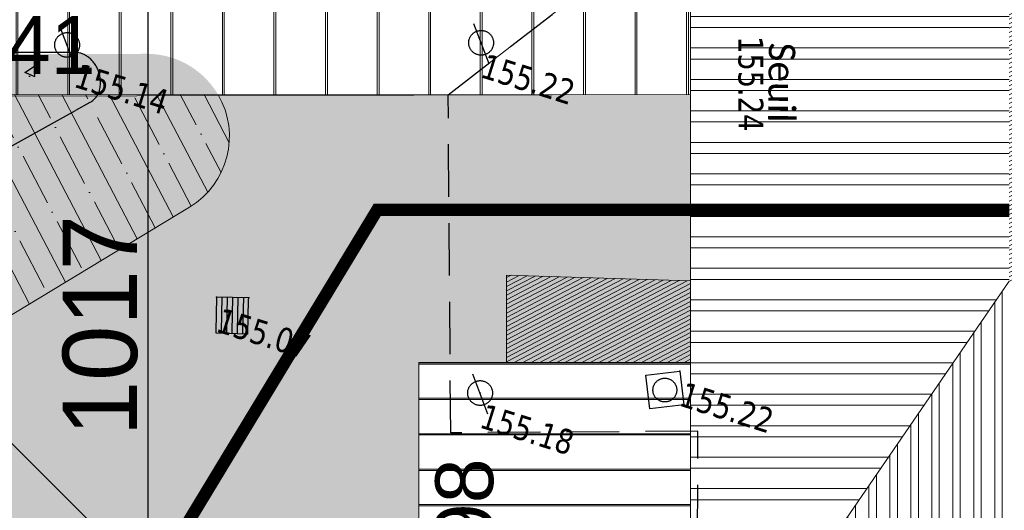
# Model space of a CAD drawing. Header units: millimetres. Extents: x 24647 to 200269, y -67453 to 4484.
# Tile 194 of 231: x 37813 to 39004, y -50922 to -50328. Entities that reach past the tile are written whole.
import ezdxf
from ezdxf.enums import TextEntityAlignment as Align
from ezdxf.lldxf.tags import DXFTag

# ---------------------------------------------------------------- set-up
doc = ezdxf.new("R2010")
doc.units = ezdxf.units.MM
for name, pattern in [('ACAD_ISO02W100', [15, 12, -3]), ('CACHE2', [4.762499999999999, 3.175, -1.5875]), ('Continue', [1, 1, 0])]:
    doc.linetypes.add(name, pattern=pattern)
doc.layers.get('0').update_dxf_attribs({"lineweight": 9})
doc.layers.add('- Poly 02', color=7, linetype='Continuous', lineweight=13, true_color=0x51879e, plot=False)
doc.layers.add('0_Construction 1', color=80, linetype='Continuous', lineweight=13, plot=False)
for name, color, linetype, lineweight in [('0_Cotes 500', 137, 'Continuous', 5), ('0H_Végétation', 73, 'Continuous', 9), ('D_Murs', 13, 'CACHE2', 35), ('E_Trait Vu', 142, 'Continuous', 20), ('EH_V_Zinc', 8, 'Continuous', 9), ('P_Trait tres fin', 151, 'Continuous', 9), ('P_Trait Vu', 125, 'Continuous', 20), ('P_Voirie', 41, 'Continuous', 15), ('PH_V_Bardage Metal', 55, 'Continuous', 9), ('PH_V_Zinc', 55, 'Continuous', 9), ('Textmult Gd', 36, 'Continuous', 13)]:
    doc.layers.add(name, color=color, linetype=linetype, lineweight=lineweight)
for name, color, linetype in [('Assa_sym_A', 7, 'Continue'), ('Espv_lima_hab', 70, 'Continue'), ('Espv_limb', 7, 'Continue'), ('Mobi_sym', 150, 'Continue'), ('Topo_ptco', 7, 'Continue'), ('Topo_ptco_alt', 3, 'Continue')]:
    doc.layers.add(name, color=color, linetype=linetype)
doc.layers.add('Hach Ombre', color=7, linetype='Continuous', lineweight=13, true_color=0x303030)
doc.layers.add('R_CFO', color=1, linetype='ELEC_CFO', lineweight=18, true_color=0xff0000)
doc.styles.add('Agency Style', font='arial.ttf')
doc.styles.add('Legend', font='calibri.ttf')
doc.styles.get("Standard").update_dxf_attribs({"font": 'GOTHIC.TTF'})
doc.styles.add('Verdana 1.0', font='verdana.ttf', dxfattribs={"width": 0.8, "height": 0.2})
tags = doc.linetypes.add('ELEC_CFO', pattern='A,12,-5,["CFO",Standard,S=2.54,R=0,X=-2.54,Y=-1.27],-5', length=22).pattern_tags.tags
tags[6] = DXFTag(74, 10)
doc.dimstyles.new('Cotes 500', dxfattribs={"dimtxt": 90, "dimasz": 20, "dimexe": 30, "dimexo": 50, "dimgap": 10, "dimtad": 1, "dimdec": 0, "dimzin": 9, "dimdsep": 46, "dimtxsty": 'Standard', "dimblk": 'OBLIQUE', "dimcen": -25, "dimdle": 30, "dimazin": 0, "dimtfac": 1, "dimtdec": 0, "dimtix": 1, "dimtmove": 0, "dimatfit": 3, "dimldrblk": 'SMALL', "dimfxl": 100, "dimfxlon": 1, "dimarcsym": 0})
pattern_1 = [(117.6124533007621, (-14100.4013960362, 36322.35056197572), (-45.01402530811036, -23.54522298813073), []), (117.6124533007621, (-14089.6669902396, 36356.63020093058), (-45.01402530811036, -23.54522298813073), [63.5, -12.7, 0, -12.7])]
pattern_2 = [(90, (-817.4882917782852, -8187.799174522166), (-62.40000000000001, -2.486899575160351e-13), []), (90, (-815.2255500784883, -8185.53643282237), (-62.40000000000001, -2.486899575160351e-13), [])]

# ---------------------------------------------------------------- blocks, each defined once
blk = doc.blocks.new('_Oblique')
at = {"color": 0, "linetype": 'ByBlock', "lineweight": -2}
blk.add_line((-0.5, -0.5), (0.5, 0.5), dxfattribs=at)
blk = doc.blocks.new('*D557')
at = {"layer": '0_Cotes 500', "color": 0, "lineweight": -2, "transparency": 16777216}
for p, q in [((37967.39128228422, -50159.48625547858), (37967.39128228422, -51236.50908241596)), ((38067.39128228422, -50189.48625547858), (37937.39128228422, -50189.48625547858)), ((38067.39128228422, -51206.50908241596), (37937.39128228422, -51206.50908241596))]:
    blk.add_line(p, q, dxfattribs=at)
at = {"layer": 'Defpoints', "color": 0, "transparency": 16777216}
for p in [(38617.81836560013, -50189.48625547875), (37967.39128228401, -51206.50908241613), (38623.97383626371, -51206.50908241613)]:
    blk.add_point(p, dxfattribs=at)
at = {"layer": '0_Cotes 500', "color": 0, "lineweight": -2, "transparency": 16777216, "xscale": 20, "yscale": 20, "zscale": 20}
for p, rotation in [((37967.39128228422, -50189.48625547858), 90.00000000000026), ((37967.39128228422, -51206.50908241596), 270.0000000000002)]:
    blk.add_blockref('_Oblique', p, dxfattribs=dict(at, rotation=rotation))
at = {"layer": '0_Cotes 500', "color": 0, "transparency": 16777216, "insert": (37910.12751613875, -50697.99766894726), "char_height": 90, "attachment_point": 5, "rotation": 90.00000000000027}
blk.add_mtext('1017', dxfattribs=at)
blk = doc.blocks.new('_Small')
at = {"color": 0, "linetype": 'ByBlock', "lineweight": -2}
blk.add_circle((0, 0), 0.25, dxfattribs=at)
blk = doc.blocks.new('Topo_Ptco')
at = {"color": 0}
blk.add_point((0, 0), dxfattribs=at)
at = {"layer": 'Topo_ptco_alt', "style": 'Verdana 1.0', "width": 0.8}
blk.add_attdef('ALT', text='', height=0.3, dxfattribs=at).set_placement((0.1, -0.1), align=Align.TOP_LEFT)
blk = doc.blocks.new('Mobi_Pot')
at = {"color": 150, "linetype": 'ByBlock', "lineweight": -2}
blk.add_line((0.1667922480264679, -0.2145429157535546), (-0.1517226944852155, 0.1919594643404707), dxfattribs=at)
blk.add_circle((0, 0), 0.15, dxfattribs=at)
blk = doc.blocks.new('Assa_Gril_Ep')
at = {"color": 5, "linetype": 'ByBlock', "lineweight": -2}
for p, q in [((0, 0), (0, 1)), ((0, 1), (1, 1)), ((0.1666666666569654, 0), (0.1666666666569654, 1)), ((0.3333333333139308, 0), (0.3333333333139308, 1)), ((0.4999999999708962, 0), (0.4999999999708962, 1)), ((0.6666666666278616, 0), (0.6666666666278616, 1)), ((0.833333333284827, 0), (0.833333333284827, 1)), ((1, 1), (1, 0)), ((1, 0), (0, 0))]:
    blk.add_line(p, q, dxfattribs=at)
blk = doc.blocks.new('Assa_Reg_Car')
at = {"color": 7, "linetype": 'ByBlock', "lineweight": -2}
for p, q in [((0, 0), (0, 1)), ((0, 1), (1, 1)), ((1, 1), (1, 0)), ((1, 0), (0, 0))]:
    blk.add_line(p, q, dxfattribs=at)
blk.add_circle((0.5, 0.5), 0.3500000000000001, dxfattribs=at)
blk = doc.blocks.new('plantopo')
at = {"layer": 'Espv_lima_hab', "true_color": 0x9cfe8a}
h = blk.add_hatch(dxfattribs=at)
h.set_pattern_fill('MASSIF_FLORAL', color=81, scale=0.009000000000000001, pattern_type=2)
h.set_pattern_definition([(49.99999999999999, (-4.656612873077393e-10, 0), (1.639662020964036, -0.1434517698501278), [0.17145, -1.88595]), (355, (-4.656612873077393e-10, 0), (-0.3171854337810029, 1.71950978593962), [0.1371600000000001, -1.508760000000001]), (100.451, (0.136637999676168, -0.01195425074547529), (1.322482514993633, 1.576050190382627), [0.14571, -1.60281]), (46.18420000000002, (-4.656612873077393e-10, 0.4572000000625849), (2.439711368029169, -0.3783809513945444), [0.257175, -2.828925]), (96.63559999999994, (0.2033090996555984, 0.4256684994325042), (2.136638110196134, 2.226830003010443), [0.2185650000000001, -2.404215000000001]), (351.1840000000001, (-4.656612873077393e-10, 0.4572000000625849), (2.136641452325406, 2.226826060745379), [0.2057400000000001, -2.26314]), (21, (0.2285999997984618, 0.3428999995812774), (1.36453391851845, -0.9203896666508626), [0.17145, -1.88595]), (326.0000000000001, (0.2285999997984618, 0.3428999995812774), (0.5562182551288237, 1.657691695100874), [0.13716, -1.50876]), (71.4514, (0.3423104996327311, 0.2662011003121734), (1.92074841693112, 0.7373057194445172), [0.1457100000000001, -1.602810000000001]), (37.50000000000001, (-4.656612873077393e-10, 0), (0.02779742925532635, 0.7609953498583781), [0, -1.490472, 0, -1.53162, 0, -1.514475]), (7.499999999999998, (-4.656612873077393e-10, 0), (0.6013769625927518, 0.9016251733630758), [0, -0.8732520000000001, 0, -1.456182, 0, -0.5772150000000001]), (327.5, (-0.5097780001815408, 0), (1.220315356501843, -0.051558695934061), [0, -0.5715000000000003, 0, -1.783080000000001, 0, -2.366010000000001]), (317.5, (-0.7383780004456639, 0), (1.333162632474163, 0.2288384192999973), [0, -0.7429500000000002, 0, -1.184148, 0, -1.68021])])
h.paths.add_polyline_path([(1270614.409964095, 7266629.545551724, -0.13752665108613), (1270614.575030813, 7266629.43064297, -0.1574440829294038), (1270614.664311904, 7266629.205154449, -0.2092498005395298), (1270614.600953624, 7266629.030426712), (1270611.210322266, 7266625.465983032), (1270610.301718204, 7266625.196417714, -0.01602124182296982), (1270610.064540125, 7266625.13424447, -0.09010809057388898), (1270610.020645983, 7266625.132285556, -0.1472525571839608), (1270609.813710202, 7266625.226574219, -0.137038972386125), (1270609.680490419, 7266625.430588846), (1270608.903941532, 7266627.887820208), (1270614.240166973, 7266629.548362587, -0.1604746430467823)])
at = {"layer": 'Espv_limb', "flags": 128}
blk.add_lwpolyline([(1270608.903941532, 7266627.887820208), (1270609.680490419, 7266625.430588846, 0.1370389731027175), (1270609.813710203, 7266625.226574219, 0.1472525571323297), (1270610.020645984, 7266625.132285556, 0.09010809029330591), (1270610.064540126, 7266625.13424447, 0.01602124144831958), (1270610.301718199, 7266625.196417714), (1270611.210322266, 7266625.465983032), (1270614.600953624, 7266629.030426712, 0.2092498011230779), (1270614.664311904, 7266629.20515445, 0.1574440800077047), (1270614.575030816, 7266629.430642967, 0.1375266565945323), (1270614.409964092, 7266629.545551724, 0.1623069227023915), (1270614.238318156, 7266629.547780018), (1270608.903941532, 7266627.887820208)], format="xyb", dxfattribs=at)
at = {"layer": 'Assa_sym_A', "xscale": 0.4113905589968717, "yscale": 0.4113905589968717, "rotation": 204.1108922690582}
blk.add_blockref('Assa_Reg_Car', (1270622.378751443, 7266628.055038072, 155.2255655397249), dxfattribs=at)
at = {"layer": 'Assa_sym_A', "color": 5, "xscale": -0.3891548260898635, "yscale": 0.4348252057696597, "rotation": 196.1246483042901}
blk.add_blockref('Assa_Gril_Ep', (1270616.763289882, 7266627.236448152, 155.0677159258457), dxfattribs=at)
at = {"layer": 'Mobi_sym'}
for p in [(1270618.898493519, 7266631.129498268, 155.2184865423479), (1270614.126285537, 7266629.608059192, 155.1525717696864), (1270620.153184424, 7266627.081030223, 155.18260939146)]:
    blk.add_blockref('Mobi_Pot', p, dxfattribs=at)
at = {"layer": 'Topo_ptco'}
ref = blk.add_blockref('Topo_Ptco', (1270621.034838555, 7266632.885434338, 155.2394633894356), dxfattribs=at)
ref.add_attrib('ALT', '155.24', dxfattribs={"layer": 'Topo_ptco_alt', "height": 0.3, "rotation": 287.4396872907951, "style": 'Verdana 1.0', "width": 0.8}).set_placement((1270622.130991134, 7266632.226083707), align=Align.TOP_LEFT)
ref = blk.add_blockref('Topo_Ptco', (1270618.898493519, 7266631.129498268, 155.2184865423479), dxfattribs=at)
ref.add_attrib('ALT', '155.22', dxfattribs={"layer": 'Topo_ptco_alt', "height": 0.3, "style": 'Verdana 1.0', "width": 0.8}).set_placement((1270618.998493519, 7266631.029498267, 155.2184865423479), align=Align.TOP_LEFT)
ref = blk.add_blockref('Topo_Ptco', (1270614.238318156, 7266629.547780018, 155.1364880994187), dxfattribs=at)
ref.add_attrib('ALT', '155.14', dxfattribs={"layer": 'Topo_ptco_alt', "height": 0.3, "style": 'Verdana 1.0', "width": 0.8}).set_placement((1270614.338318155, 7266629.44778002, 155.1364880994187), align=Align.TOP_LEFT)
ref = blk.add_blockref('Topo_Ptco', (1270622.378751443, 7266628.055038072, 155.2223098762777), dxfattribs=at)
ref.add_attrib('ALT', '155.22', dxfattribs={"layer": 'Topo_ptco_alt', "height": 0.3, "style": 'Verdana 1.0', "width": 0.8}).set_placement((1270622.478751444, 7266627.955038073, 155.2223098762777), align=Align.TOP_LEFT)
for p in [(1270617.137135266, 7266627.344527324), (1270617.25344018, 7266626.925519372)]:
    blk.add_blockref('Topo_Ptco', p, dxfattribs=at)
ref = blk.add_blockref('Topo_Ptco', (1270616.763289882, 7266627.236448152, 155.0703160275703), dxfattribs=at)
ref.add_attrib('ALT', '155.07', dxfattribs={"layer": 'Topo_ptco_alt', "height": 0.3, "style": 'Verdana 1.0', "width": 0.8}).set_placement((1270616.863289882, 7266627.136448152, 155.0703160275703), align=Align.TOP_LEFT)
ref = blk.add_blockref('Topo_Ptco', (1270620.153184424, 7266627.081030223, 155.18260939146), dxfattribs=at)
ref.add_attrib('ALT', '155.18', dxfattribs={"layer": 'Topo_ptco_alt', "height": 0.3, "style": 'Verdana 1.0', "width": 0.8}).set_placement((1270620.253184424, 7266626.981030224, 155.18260939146), align=Align.TOP_LEFT)
at = {"style": 'Legend'}
blk.add_text('Seuil', height=0.3200000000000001, rotation=286.7626206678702, dxfattribs=at).set_placement((1270622.219315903, 7266632.174135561))

msp = doc.modelspace()

# ---------------------------------------------------------------- hatches: boundary and pattern name
at = {"layer": '0H_Végétation', "transparency": 33554687}
h = msp.add_hatch(dxfattribs=at)
h.set_pattern_fill('ANSI35', color=256, scale=8)
h.set_pattern_definition(pattern_1)
h.paths.add_polyline_path([(35579.31726855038, -47738.67396938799), (35588.00621419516, -48667.17466354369), (37213.10873679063, -48667.17466354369), (37213.10873679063, -47757.40651264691), (38326.83027071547, -47497.75754728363), (37922.66903871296, -45764.17441272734), (37928.33732479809, -45728.07289707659), (37951.84082013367, -45699.83248198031), (37978.85743731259, -45686.63409149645), (39255.72551536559, -45256.4337171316), (39325.92756849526, -45226.78499364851), (39369.44403475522, -45179.59355425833), (39376.44286739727, -45156.52576635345), (39381.53090655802, -44638.45559179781), (38660.40960437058, -44758.59454083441)])
h.paths.add_polyline_path([(43747.74493348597, -46989.08360755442), (41535.08687437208, -48277.1195365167), (41531.38914061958, -49719.95940652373), (43259.53034920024, -49723.25034072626), (43259.53034817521, -50953.48333529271), (42925.97971332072, -51562.14963185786), (44921.5747059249, -52661.74721877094), (46802.48995596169, -50037.62994241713), (44770.29738795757, -48668.21891677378)])
edge = h.paths.add_edge_path()
edge.add_line((38296.05593561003, -56898.81771841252), (41532.00195437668, -58639.47368872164))
edge.add_line((41532.00195437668, -58639.47368872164), (42181.14759474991, -57586.77474176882))
edge.add_line((42181.14759474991, -57586.77474176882), (42480.22229659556, -56961.36045587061))
edge.add_line((42480.22229659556, -56961.36045587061), (42623.25565844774, -56617.47270023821))
edge.add_line((42623.25565844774, -56617.47270023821), (42257.41969317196, -56357.34436953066))
edge.add_line((42257.41969317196, -56357.34436953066), (42513.41507440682, -56115.20189275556))
edge.add_line((42513.41507440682, -56115.20189275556), (43335.68845653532, -54700.78819274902))
edge.add_line((43335.68845653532, -54700.78819274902), (42659.29336371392, -54310.07780080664))
edge.add_line((42659.29336371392, -54310.07780080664), (42667.03123021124, -54234.62595069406))
edge.add_line((42667.03123021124, -54234.62595069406), (42844.75524002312, -53913.06872475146))
edge.add_line((42844.75524002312, -53913.06872475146), (43496.3307338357, -52755.00152790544))
edge.add_arc((43801.17645288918, -52948.21126534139), 360.9167702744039, 70.85112709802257, 147.6336754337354, ccw=False)
edge.add_line((43919.5657486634, -52607.26421708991), (44620.54589164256, -52993.68338572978))
edge.add_line((44620.54589164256, -52993.68338572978), (44674.98946946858, -53031.97510039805))
edge.add_line((44674.98946946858, -53031.97510039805), (44757.69000738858, -53151.55726110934))
edge.add_line((44757.69000738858, -53151.55726110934), (44874.47375553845, -53248.31310856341))
edge.add_line((44874.47375553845, -53248.31310856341), (44864.13049846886, -53269.61260747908))
edge.add_line((44864.13049846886, -53269.61260747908), (44874.64488762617, -53284.91604304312))
edge.add_line((44874.64488762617, -53284.91604304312), (44445.26969021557, -54169.9403887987))
edge.add_line((44445.26969021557, -54169.9403887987), (43972.22375571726, -55145.0901981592))
edge.add_line((43972.22375571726, -55145.0901981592), (43913.96320757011, -55291.41193301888))
edge.add_line((43913.96320757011, -55291.41193301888), (43820.17129617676, -55526.97091121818))
edge.add_line((43820.17129617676, -55526.97091121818), (43755.88781223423, -55688.419287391))
edge.add_line((43755.88781223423, -55688.419287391), (43727.79283199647, -55758.98000780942))
edge.add_line((43727.79283199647, -55758.98000780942), (43412.65708291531, -56550.445433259))
edge.add_line((43412.65708291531, -56550.445433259), (42853.09041005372, -57955.80066835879))
edge.add_line((42853.09041005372, -57955.80066835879), (42433.86025464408, -59106.17664034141))
edge.add_line((42433.86025464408, -59106.17664034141), (38295.35714077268, -60925.14784341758))
edge.add_line((38295.35714077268, -60925.14784341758), (38296.05593561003, -56898.81771841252))
edge = h.paths.add_edge_path(flags=17)
edge.add_arc((41157.99255907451, -54434.47225098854), 800.666295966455, 42.18674468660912, 115.1752589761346)
edge.add_line((40817.39829528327, -53709.86058604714), (39585.14532731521, -54402.20425527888))
edge.add_arc((39340.22934650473, -53966.29582183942), 500.0000000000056, 239.7912631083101, 299.32953749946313, ccw=False)
edge.add_line((39088.65348055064, -54398.39486565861), (38796.43281385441, -54228.25871672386))
edge.add_arc((38695.80246747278, -54401.09833425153), 199.9999999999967, 59.79126310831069, 180)
edge.add_line((38495.80246747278, -54401.09833425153), (38495.80246747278, -55284.65305291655))
edge.add_arc((38995.80246747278, -55284.65305291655), 500, 180, 239.6720561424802)
edge.add_line((38743.32814125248, -55716.22774471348), (39239.74207663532, -56006.63349890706))
edge.add_arc((39787.19322020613, -54938.66448183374), 1200.108568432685, 242.8598884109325, 330.2439322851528)
edge.add_line((40829.06298488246, -55534.28849870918), (41751.25424033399, -53896.78545081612))
h = msp.add_hatch(dxfattribs=at)
h.set_pattern_fill('ANSI35', color=256, scale=8)
h.set_pattern_definition(pattern_1)
edge = h.paths.add_edge_path()
edge.add_line((38052.43335120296, -50418.34598764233), (37320.09962209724, -50418.29163554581))
edge.add_line((37320.09962209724, -50418.29163554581), (37320.26668599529, -50431.97708697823))
edge.add_arc((36620.38381719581, -51400.57864074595), 1195.000000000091, 31.184854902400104, 54.14923643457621, ccw=False)
edge.add_line((37642.70770494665, -50781.80657565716), (38018.04033348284, -50554.63263554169))
edge.add_arc((37966.26024435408, -50469.08251941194), 99.99999999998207, 301.1848549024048, 390.4884936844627)
at = {"layer": 'EH_V_Zinc'}
h = msp.add_hatch(dxfattribs=at)
h.set_pattern_fill('JIS_LC_8', color=256, scale=8, angle=45, style=0)
h.set_pattern_definition(pattern_2)
h.paths.add_polyline_path([(37192.97811787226, -50190.99867042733), (36672.53958296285, -50191.53991967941), (36672.45339302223, -50386.91510718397, -0.05085684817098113), (36875.99534411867, -50418.29164230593), (38330.96412383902, -50418.63526805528), (38623.97383626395, -50191.78139018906), (38623.97383626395, -50189.51045364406), (38622.14266147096, -50189.51235804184), (37614.84732319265, -50192.35675640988)])
h.paths.add_polyline_path([(36672.45339302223, -50386.91510718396), (36672.43957244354, -50418.24356773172), (36875.99534411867, -50418.29164230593, 0.05085684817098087)])
at = {"layer": 'Hach Ombre', "transparency": 33554559}
h = msp.add_hatch(dxfattribs=at)
h.set_pattern_fill('ANSI31', color=256, scale=1.5, angle=-17.38754669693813)
h.set_pattern_definition([(27.61245330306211, (-790.009734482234, -8492.581820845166), (-2.207364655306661, 4.220064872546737), [])])
h.paths.add_polyline_path([(41124.1792165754, -47783.83181938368), (37747.67921657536, -47783.83181938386), (37747.67921657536, -47925.25317562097), (40982.75786033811, -47925.25317562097), (40982.75786033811, -48942.96570174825), (41124.17921657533, -48801.54434551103), (41167.3127302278, -48249.41144954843)])
h.paths.add_polyline_path([(35610.17276168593, -49131.22653122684), (35801.13436590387, -49023.66880913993), (37598.75786033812, -49023.66880914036), (37598.7578603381, -49131.67563306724)])
h.paths.add_polyline_path([(37598.75786033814, -49131.67563306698), (38303.33883535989, -49131.67563306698), (38303.33883535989, -49100.35675101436), (37598.75786033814, -49100.35675101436)])
h.paths.add_polyline_path([(38682.66369910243, -49254.47493437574), (40172.50317285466, -49254.4749343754), (40172.50317285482, -49945.24013885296), (40116.65690790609, -50384.47644849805), (40172.50317285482, -50803.71332260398), (40113.81331001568, -50803.71332260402), (40113.81331001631, -49313.16479721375), (38623.97383626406, -49313.16479721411)])
h.paths.add_polyline_path([(40762.49173572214, -48943.2519387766), (40762.49173572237, -49945.24013885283), (40635.21252828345, -49945.2401405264), (40635.21251510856, -48943.2519387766)])
h.paths.add_polyline_path([(43019.55157862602, -50950.19436636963), (43141.23216836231, -50858.4767271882), (43284.80410036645, -50227.54219721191), (43139.31959557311, -49864.58203348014), (40762.49173572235, -49864.58203348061), (40762.49173615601, -49945.24013885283), (40812.64536462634, -49945.24013885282), (40812.71591677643, -49959.95939919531), (43019.55288633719, -49959.95942957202)])
h.paths.add_polyline_path([(41055.75953720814, -51421.09614760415), (40241.0925174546, -51421.0961476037), (40241.0925174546, -51562.51750384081), (40914.33818097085, -51562.51750384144), (40914.33818097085, -52303.19184172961), (41055.75953736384, -52303.19184172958), (41098.89305086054, -51819.01048118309)])
h.paths.add_polyline_path([(40299.07528668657, -50803.71332260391), (40299.07528668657, -51021.24710574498), (40241.0925174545, -51079.22987497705), (40241.09251745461, -51562.51750216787), (40113.81331001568, -51562.51750384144), (40113.81329684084, -50803.71332260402)])
h.paths.add_polyline_path([(38401.6071989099, -50743.00601881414), (38401.6071989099, -50636.94000163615), (38623.97383626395, -50644.0191148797), (38623.97383626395, -50742.51751145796)])
h.paths.add_polyline_path([(39799.12215180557, -50545.18507990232), (39108.55152284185, -50545.18507990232), (39108.55152284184, -49875.52223479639), (39009.55657347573, -49875.52223479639), (39009.55657347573, -50644.18002926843), (39799.12215180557, -50644.18002926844)], flags=17)
h.paths.add_polyline_path([(38623.97383626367, -51562.51751145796), (40113.81331001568, -51562.51751145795), (40113.81331001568, -51551.31287194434), (38623.97383626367, -51551.31287194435)])
at = {"layer": 'P_Voirie', "true_color": 0xe7e4d0, "transparency": 33554687}
h = msp.add_hatch(color=254, dxfattribs=at)
h.dxf.hatch_style = 1
edge = h.paths.add_edge_path(flags=17)
edge.add_line((37255.38381719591, -56067.27317673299), (37125.38381719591, -56197.27317673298))
edge.add_line((37125.38381719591, -56197.27317673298), (37125.20897046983, -51370.37307959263))
edge.add_arc((37190.29639383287, -51370.28329854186), 65.08748528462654, -0.07903327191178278, 180.0790332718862, ccw=False)
edge.add_line((37255.38381719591, -51370.37307959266), (37255.38381719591, -56067.27317673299))
edge = h.paths.add_edge_path(flags=16)
edge.add_line((37320.10322968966, -50369.68336147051), (37320.26668599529, -50431.97708697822))
edge.add_arc((36620.38381719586, -51400.57864074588), 1195.000000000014, 31.184854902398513, 54.14923643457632, ccw=False)
edge.add_line((37642.70770494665, -50781.80657565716), (38018.04033348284, -50554.63263554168))
edge.add_arc((37966.26024435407, -50469.08251941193), 99.9999999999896, 301.1848549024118, 450.1503415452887)
edge.add_line((37965.99784915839, -50369.08286366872), (37320.10610108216, -50370.77765841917))
edge = h.paths.add_edge_path()
edge.add_line((36672.45339302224, -50386.91510718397), (36672.53970075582, -50191.27290681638))
edge.add_line((36672.53970075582, -50191.27290681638), (35472.47315290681, -50192.35675640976))
edge.add_line((35472.47315290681, -50192.35675640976), (35472.47315290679, -50385.57864074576))
edge.add_line((35472.47315290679, -50385.57864074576), (36620.38381719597, -50385.57864074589))
edge.add_arc((36620.38381719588, -51400.57864074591), 1015.000000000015, 87.05943148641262, 89.99999999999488, ccw=False)
edge = h.paths.add_edge_path()
edge.add_line((37320.26668599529, -50431.97708697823), (37320.23077593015, -50418.29164527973))
edge.add_line((37320.23077593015, -50418.29164527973), (36875.86858531, -50418.25866575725))
edge.add_arc((36620.38381719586, -51400.57864074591), 1015.000000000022, 1.0231815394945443e-12, 75.42132716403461, ccw=False)
edge.add_line((37635.38381719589, -51400.57864074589), (37635.38381719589, -56339.71919480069))
edge.add_line((37635.38381719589, -56339.71919480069), (37635.38381719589, -56915.84372566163))
edge.add_arc((42635.38381719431, -56915.84372566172), 4999.999999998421, 180, 189.9703779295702)
edge.add_arc((9080.098549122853, -63029.13273614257), 29107.72840022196, 8.722899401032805, 10.38617490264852, ccw=False)
edge.add_line((37851.1481432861, -58614.77458672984), (37945.85738541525, -59371.65996095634))
edge.add_arc((32984.54756498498, -59992.46980754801), 4999.999999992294, -8.526512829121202e-12, 7.132363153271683, ccw=False)
edge.add_line((37984.54756497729, -59992.46980754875), (37984.54756497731, -61215.51826204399))
edge.add_arc((37884.54756497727, -61215.518262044), 100.0000000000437, -66.20604750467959, 0, ccw=False)
edge.add_line((37924.89243709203, -61307.01848769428), (37795.27057121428, -61364.17220032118))
edge.add_line((37795.27057121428, -61364.17220032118), (37567.2786475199, -61431.15439762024))
edge.add_arc((38346.34371747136, -61527.50073539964), 785.0000000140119, 172.950073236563, 176.6019580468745)
edge.add_line((37562.72386199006, -61480.97201182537), (37547.90579715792, -61730.53247535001))
edge.add_line((37547.90579715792, -61730.53247535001), (37693.57402346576, -61739.18176695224))
edge.add_line((37693.57402346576, -61739.18176695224), (37710.45659316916, -61598.28975517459))
edge.add_line((37710.45659316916, -61598.28975517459), (42254.87623538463, -59597.31238634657))
edge.add_line((42254.87623538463, -59597.31238634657), (42339.46604002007, -59365.19626237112))
edge.add_line((42339.46604002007, -59365.19626237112), (38304.89243709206, -61139.46642654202))
edge.add_arc((38264.5475649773, -61047.96620089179), 99.99999999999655, 180.0000000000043, 293.79395249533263, ccw=False)
edge.add_line((38164.5475649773, -61047.96620089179), (38164.54756497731, -59065.55006112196))
edge.add_arc((33164.54756497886, -59065.55006112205), 4999.99999999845, 0, 9.970377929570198)
edge.add_line((38089.03455478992, -58199.85502985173), (38006.36604677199, -57729.59705505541))
edge.add_arc((42635.38381719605, -56915.84372566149), 4700.000000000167, 179.9999999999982, 189.9703779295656, ccw=False)
edge.add_line((37935.38381719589, -56915.84372566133), (37935.38381719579, -51562.51751145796))
edge.add_line((37935.38381719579, -51562.51751145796), (38295.33883535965, -51562.51751145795))
edge.add_line((38295.33883535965, -51562.51751145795), (38295.33883535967, -50742.51751145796))
edge.add_line((38295.33883535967, -50742.51751145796), (38623.97383626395, -50742.51751145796))
edge.add_line((38623.97383626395, -50742.51751145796), (38623.97383626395, -50418.38840604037))
edge.add_line((38623.97383626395, -50418.38840604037), (38052.43335120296, -50418.34598764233))
edge.add_arc((37966.26024435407, -50469.08251941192), 99.99999999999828, -58.81514509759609, 30.488493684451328, ccw=False)
edge.add_line((38018.04033348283, -50554.6326355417), (37642.70770494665, -50781.80657565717))
edge.add_arc((36620.38381719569, -51400.57864074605), 1195.000000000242, 31.18485490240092, 54.1492364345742)
at = {"layer": 'PH_V_Bardage Metal'}
h = msp.add_hatch(dxfattribs=at)
h.set_pattern_fill('STEEL', color=256, scale=8, angle=45, style=0)
h.set_pattern_definition([(90, (-673.5776159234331, 4997.361820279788), (-25.4, -1.012523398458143e-13), []), (90, (-682.5578720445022, 5006.342076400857), (-25.4, -1.012523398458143e-13), [])])
h.paths.add_polyline_path([(40982.75786033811, -47925.253175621), (37598.7578603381, -47925.25317562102), (37598.75786033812, -48434.25255646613), (40982.75786033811, -48434.25255646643)])
h.paths.add_polyline_path([(39009.55657347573, -50644.18002926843), (38623.97383626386, -51206.50908241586), (40113.81331001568, -51206.50908241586), (39799.12215180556, -50644.18002926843)])
h.paths.add_polyline_path([(40914.33818097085, -52003.56535107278), (40914.33818065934, -51562.51750960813), (38295.3393378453, -51562.51751145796), (38295.33875956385, -52003.56535292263)])
h = msp.add_hatch(dxfattribs=at)
h.set_pattern_fill('STEEL', color=256, scale=12, angle=135, style=0)
h.set_pattern_definition([(180.0000000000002, (-673.5776159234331, 4997.361820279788), (1.456612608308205e-13, -38.09999999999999), []), (180.0000000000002, (-687.0480001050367, 4983.891436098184), (1.456612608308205e-13, -38.09999999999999), [])])
h.paths.add_polyline_path([(38623.97383626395, -51206.50908241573), (39009.55657347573, -50644.18002926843), (39009.55657347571, -49875.52223479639), (38623.97383626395, -49313.16479721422)])
at = {"layer": 'PH_V_Zinc'}
h = msp.add_hatch(dxfattribs=at)
h.set_pattern_fill('JIS_LC_8', color=256, scale=8, angle=45, style=0)
h.set_pattern_definition(pattern_2)
h.paths.add_polyline_path([(38330.96412383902, -50418.63526805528), (38623.97383626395, -50418.38840604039), (38623.97383626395, -50191.78139018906)])
h = msp.add_hatch(dxfattribs=at)
h.set_pattern_fill('JIS_LC_8', color=256, scale=5.5, angle=135, style=0)
h.set_pattern_definition([(180.0000000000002, (-817.4882917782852, -8187.799174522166), (1.63424829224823e-13, -42.90000000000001), []), (180.0000000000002, (-819.0439266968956, -8186.243539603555), (1.63424829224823e-13, -42.90000000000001), [])])
h.paths.add_polyline_path([(38623.97383626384, -50742.51751145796), (38295.33883535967, -50742.51751145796), (38295.33883535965, -51562.51751145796), (38623.97383626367, -51562.51751122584)])
h.paths.add_polyline_path([(38508.67717826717, -51373.12863323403), (38508.67717826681, -50932.64432218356), (38405.64170759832, -50932.64432218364), (38405.64170759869, -51373.12863323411)], flags=24)

# ---------------------------------------------------------------- linework, layer by layer
at = {"layer": '- Poly 02'}
for points in [[(38330.96412383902, -50418.63526805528), (38623.97383626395, -50191.78139018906), (38623.97383626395, -50418.38840604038)], [(38401.6071989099, -50743.00601881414), (38401.6071989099, -50636.94000163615), (38623.97383626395, -50644.0191148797), (38623.97383626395, -50742.51751145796), (38401.6071989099, -50743.00601881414)]]:
    msp.add_lwpolyline(points, dxfattribs=at)
at = {"layer": '0_Construction 1'}
for points in [[(37598.75786033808, -47925.25317562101), (37598.75786033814, -49131.67563306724), (38303.33883535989, -49131.67563306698), (38623.97383626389, -49131.67563307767), (38623.9738300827, -50742.51751147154), (38295.33883535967, -50742.51751147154), (38295.90007699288, -52444.61264009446), (40914.33818128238, -52444.61319781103), (40914.33818097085, -51562.51750384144), (40113.81331001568, -51562.51751774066), (40113.81330383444, -49945.24013885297), (40635.21252828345, -49945.24013199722), (40635.21251510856, -48943.2519387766), (40982.75786033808, -48942.96570174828), (40982.75786033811, -47925.53941264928)], [(38623.97380662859, -49313.16482684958), (40113.81330383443, -49313.16482684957), (40113.81330383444, -51206.50932206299), (38623.9738066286, -51206.50932206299)], [(37635.38381719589, -56915.84372566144), (37935.38381719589, -56915.84372566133), (37935.38381719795, -51562.51751145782), (38623.9738066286, -51562.51751145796), (38623.9738066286, -50742.51751147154), (38623.9738066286, -50742.51751145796), (38623.97383626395, -50418.38840604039), (37619.26950529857, -50420.88112539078)]]:
    msp.add_lwpolyline(points, close=True, dxfattribs=at)
msp.add_lwpolyline([(38006.366046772, -57729.5970550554, -0.04353144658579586), (37935.38381719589, -56915.84372566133), (37935.38381719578, -51562.51751145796), (38623.97383626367, -51562.51751145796), (38623.97383626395, -50189.51045364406), (35887.10974706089, -50192.35675640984), (35887.10974706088, -50385.57864074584), (36620.38381719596, -50385.57864074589, -0.4142135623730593), (37635.38381719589, -51400.57864074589), (37635.38381719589, -56339.71919480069), (37635.38381719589, -56915.84372566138, 0.04353144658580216), (37710.89682738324, -57781.53875693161, -0.007257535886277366)], format="xyb", dxfattribs=at)
at = {"layer": '0_Cotes 500'}
msp.add_lwpolyline([(38401.6071989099, -50743.00601881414), (38401.6071989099, -50636.94000163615), (38623.97383626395, -50644.0191148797), (38623.97383626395, -50742.51751145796)], dxfattribs=at)
at = {"layer": 'D_Murs', "lineweight": 25, "ltscale": 20}
msp.add_lwpolyline([(40779.02365858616, -52890.42802078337), (39353.83318652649, -53707.92508666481), (39350.57310495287, -54101.84702629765), (39333.57368671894, -54101.70638012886), (39336.85199284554, -53705.58234024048), (37935.56785399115, -52890.14681979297), (37595.6743978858, -53090.53533363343), (37587.0406178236, -53075.89095485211), (37918.7195254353, -52880.34543218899), (37902.91515492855, -52871.15135927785), (37908.19751710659, -51244.81828805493), (37584.49541187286, -51054.29904115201), (37593.11837742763, -51039.64817433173), (37908.3269294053, -51225.16842508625), (37908.4070457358, -51200.80116572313), (38630.31692345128, -51620.76677258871), (38632.93105972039, -50825.68122260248), (38333.90506287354, -50827.86683414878), (38330.96412383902, -50418.63526805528), (38635.04341661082, -50183.21110353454), (38638.50827882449, -49129.37855799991), (38017.05093161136, -49133.74375111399), (38182.24184489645, -48849.78489815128)], dxfattribs=at)
at = {"layer": 'E_Trait Vu'}
msp.add_lwpolyline([(38330.96412383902, -50418.63526805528), (36672.43957244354, -50418.24356773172), (36672.54028759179, -50189.94266818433)], dxfattribs=at)
at = {"layer": 'P_Trait tres fin'}
msp.add_lwpolyline([(37320.23105122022, -50418.3965592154), (37320.26668599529, -50431.97708697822, -0.1005377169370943), (37642.70770494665, -50781.80657565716), (38018.04033348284, -50554.63263554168, 0.4099011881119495), (38052.56456997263, -50418.56951732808)], format="xyb", dxfattribs=at)
at = {"layer": 'P_Trait Vu'}
msp.add_lwpolyline([(38623.9738300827, -49313.16482684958), (40113.81330383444, -49313.16482684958), (40113.81330383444, -51206.50911205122), (38623.9738300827, -51206.50911205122)], close=True, dxfattribs=at)
for points in [[(38330.96412383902, -50418.63526805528), (38623.97383626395, -50418.38840604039)], [(39009.55657347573, -50644.18002926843), (38623.97383626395, -51206.50908241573)], [(38295.33883535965, -51562.51751145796), (38295.33883535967, -50742.51751145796), (38623.97383626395, -50742.51751145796)]]:
    msp.add_lwpolyline(points, dxfattribs=at)
at = {"layer": 'P_Voirie', "color": 2, "linetype": 'ACAD_ISO02W100', "ltscale": 5, "true_color": 0xf5ed0a, "const_width": 15}
msp.add_lwpolyline([(36606.08664780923, -52789.04374458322), (36606.08664780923, -51835.53915414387), (37081.48340658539, -51355.56415893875), (37762.22462032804, -51355.56415893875), (38245.12639127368, -50557.86701242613), (39009.55657347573, -50557.86701242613)], dxfattribs=at)
at = {"layer": 'R_CFO', "ltscale": 10}
msp.add_lwpolyline([(37920.97208289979, -51344.49560244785), (37922.66874775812, -50987.44990521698), (37902.34940813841, -50940.03472621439), (37644.96433317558, -50682.65981092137)], dxfattribs=at)

# ---------------------------------------------------------------- block references
at = {"xscale": 100, "yscale": 100, "zscale": 100, "rotation": 342.6124533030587}
msp.add_blockref('plantopo', (-338368658.6611443, -655538483.8240203), dxfattribs=at)

# ---------------------------------------------------------------- texts
at = {"layer": 'Textmult Gd', "insert": (37587.66732891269, -50369.06044405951, -15561.68964505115), "char_height": 70, "width": 777.5845526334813, "attachment_point": 5, "style": 'Agency Style'}
msp.add_mtext('Faîtage : +341', dxfattribs=at)
at = {"layer": 'Textmult Gd', "insert": (38360.87245346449, -51175.33284191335), "char_height": 70, "width": 777.5845526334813, "attachment_point": 5, "rotation": 90.00000000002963, "style": 'Agency Style'}
msp.add_mtext('Faîtage : +298', dxfattribs=at)

# ---------------------------------------------------------------- dimensions: what is measured, and where the dimension line sits
at = {"layer": '0_Cotes 500'}
dim = msp.add_linear_dim(base=(37967.39128228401, -51206.50908241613), p1=(38617.81836560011, -50189.48625547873), p2=(38623.9738362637, -51206.5090824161), angle=90, dimstyle='Cotes 500', dxfattribs=at)
dim.commit()
dim.dimension.update_dxf_attribs({"geometry": '*D557', "text_midpoint": (37910.12751613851, -50697.99766894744)})

doc.saveas('drawing.dxf')
